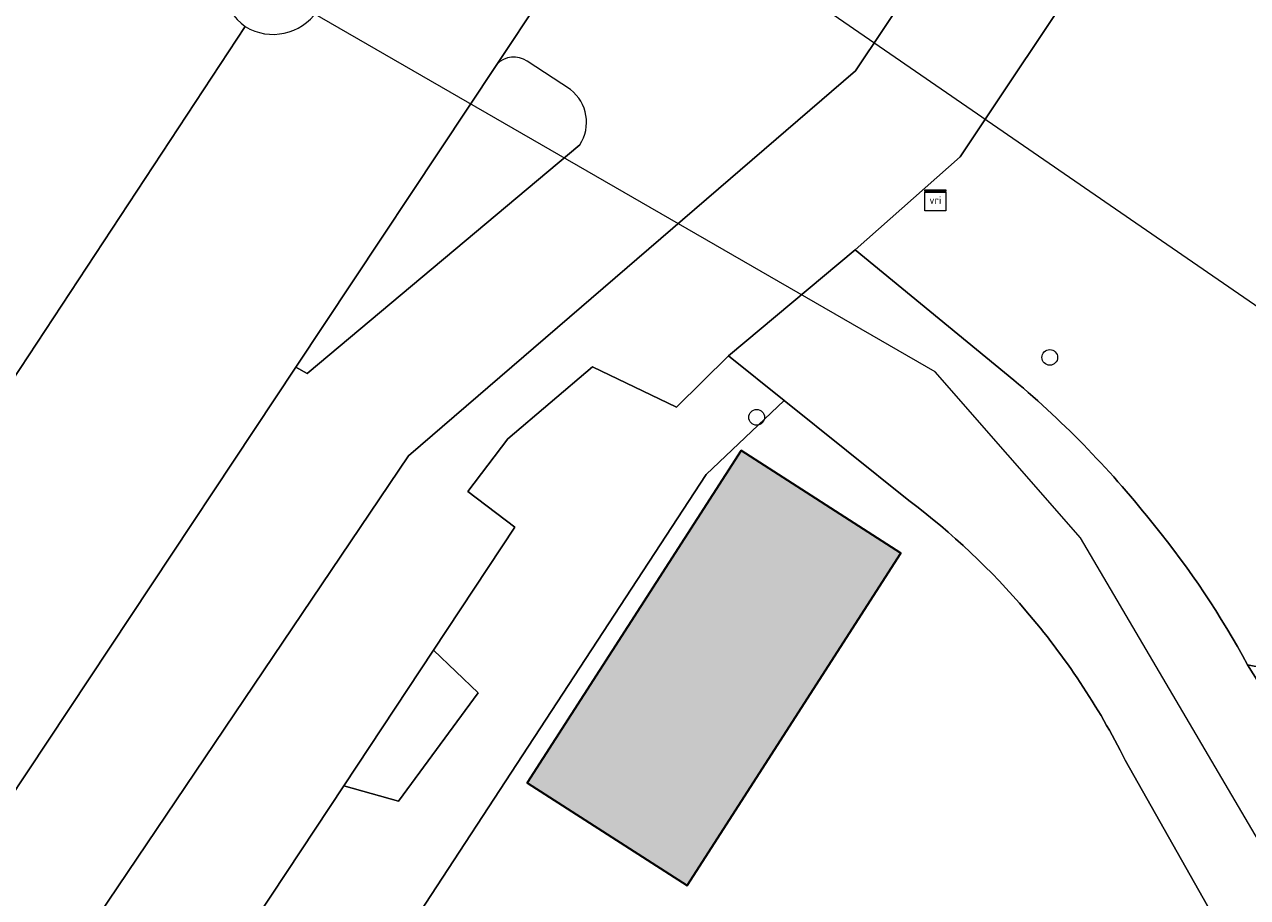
# Model space of a CAD drawing. Header units: metres. Extents: x 125349 to 128236, y 501602 to 503797.
# Tile 73 of 256: x 126357 to 126380, y 502037 to 502054. Entities that reach past the tile are written whole.
import ezdxf
from ezdxf.enums import TextEntityAlignment as Align

# ---------------------------------------------------------------- set-up
doc = ezdxf.new("R2010")
doc.units = ezdxf.units.M
doc.layers.get('0').update_dxf_attribs({"linetype": 'CONTINUOUS'})
for name, color, linetype, lineweight in [('B-WE-GR-BEPLANTING_CULTUUR_HEESTERS-GV', 90, 'CONTINUOUS', 18), ('B-WE-GR-GROENVOORZIENING-GV', 80, 'CONTINUOUS', 18), ('B-WE-IE-MEUBILAIR-S', 7, 'CONTINUOUS', 18), ('B-WE-KW-KUNSTWERK_DUIKER-G', 170, 'CONTINUOUS', 18), ('B-WE-OG-BEBOUWING-GV', 7, 'CONTINUOUS', 35), ('B-WE-OG-BEBOUWING_OVERBOUWING-GV', 7, 'CONTINUOUS', 18), ('B-WE-OG-TERREIN_ERF-GV', 7, 'CONTINUOUS', 18), ('B-WE-OG-WEG-GV', 7, 'CONTINUOUS', 18), ('B-WE-VH-GESLOTENVERHARDING_ASFALT-GV', 10, 'CONTINUOUS', 18), ('B-WE-VH-OPENVERHARDING-GV', 90, 'CONTINUOUS', 18), ('B-WE-VH-OPENVERHARDING_BETONSTRAATSTEEN-GV', 90, 'CONTINUOUS', 18), ('B-WE-VW-MARKERING_PICTOGRAM-G', 7, 'CONTINUOUS', 18)]:
    doc.layers.add(name, color=color, linetype=linetype, lineweight=lineweight)
doc.layers.add('B-WE-OG-BEBOUWING-V', color=7, linetype='CONTINUOUS', lineweight=18, true_color=0xcc646e)
doc.layers.add('B-WE-OG-BEBOUWING_OVERBOUWING-V', color=7, linetype='CONTINUOUS', lineweight=18, true_color=0xcc646e)
doc.styles.add('NLCS-ISO', font='NLCS-ISO.ttf')

# ---------------------------------------------------------------- blocks, each defined once
blk = doc.blocks.new('SIE-MEUBILAIR_KAST_VRI-SO')
for points in [[(-1, 1), (1, 1), (1, 0.84), (-1, 0.84)], [(-1, 0.76), (1, 0.76), (1, -1), (-1, -1)]]:
    blk.add_lwpolyline(points, close=True)
at = {"style": 'NLCS-ISO'}
blk.add_text('vri', height=0.75, dxfattribs=at).set_placement((0, 0), align=Align.MIDDLE_CENTER)
blk = doc.blocks.new('SIE-MEUBILAIR_PAAL_VERKEERSBORD-SO')
blk.add_circle((0, 0), 0.75)

msp = doc.modelspace()

# ---------------------------------------------------------------- hatches: boundary and pattern name
at = {"layer": 'B-WE-OG-BEBOUWING-V'}
msp.add_hatch(color=256, dxfattribs=at).paths.add_polyline_path([(126370.736, 502045.789), (126366.651, 502039.433), (126369.704, 502037.471), (126373.789, 502043.826)])
at = {"layer": 'B-WE-OG-BEBOUWING_OVERBOUWING-V'}
msp.add_hatch(color=256, dxfattribs=at).paths.add_polyline_path([(126370.736, 502045.789), (126366.651, 502039.433), (126369.704, 502037.471), (126373.789, 502043.826)])

# ---------------------------------------------------------------- linework, layer by layer
at = {"layer": 'B-WE-GR-BEPLANTING_CULTUUR_HEESTERS-GV', "flags": 128}
for points in [[(126379.995, 502059.004), (126374.928, 502051.398), (126372.916, 502049.622), (126375.95, 502047.132)], [(126380.418, 502041.69), (126383.18, 502041.146), (126389.484, 502044.893)]]:
    msp.add_lwpolyline(points, dxfattribs=at)
msp.add_lwpolyline([(126364.857, 502041.969), (126365.715, 502041.152), (126364.191, 502039.086), (126363.143, 502039.38), (126360.938, 502036.049), (126361.24, 502035.902), (126359.767, 502033.585), (126360.724, 502032.996), (126360.282, 502032.34), (126361.197, 502031.757), (126370.067, 502045.33), (126371.563, 502046.739), (126370.497, 502047.593), (126369.502, 502046.616), (126367.897, 502047.386), (126366.281, 502046.008), (126365.513, 502045.002), (126366.415, 502044.323)], close=True, dxfattribs=at)
at = {"layer": 'B-WE-GR-BEPLANTING_CULTUUR_HEESTERS-GV'}
for points in [[(126375.95, 502047.132, -0.051381), (126378.639, 502044.352)], [(126378.639, 502044.352, -0.047038), (126380.418, 502041.69)]]:
    msp.add_lwpolyline(points, format="xyb", dxfattribs=at)
at = {"layer": 'B-WE-GR-GROENVOORZIENING-GV', "flags": 128}
msp.add_lwpolyline([(126364.857, 502041.969), (126363.143, 502039.38), (126364.191, 502039.086), (126365.715, 502041.152)], close=True, dxfattribs=at)
at = {"layer": 'B-WE-KW-KUNSTWERK_DUIKER-G', "flags": 128}
msp.add_lwpolyline([(126345.812, 502072.485), (126383.783, 502046.35)], dxfattribs=at)
at = {"layer": 'B-WE-OG-BEBOUWING-GV', "flags": 128}
msp.add_lwpolyline([(126370.736, 502045.789), (126366.651, 502039.433), (126369.704, 502037.471), (126373.789, 502043.826)], close=True, dxfattribs=at)
at = {"layer": 'B-WE-OG-BEBOUWING_OVERBOUWING-GV', "flags": 128}
msp.add_lwpolyline([(126370.736, 502045.789), (126366.651, 502039.433), (126369.704, 502037.471), (126373.789, 502043.826)], close=True, dxfattribs=at)
at = {"layer": 'B-WE-OG-TERREIN_ERF-GV', "flags": 128}
for points in [[(126373.943, 502044.832), (126371.563, 502046.739), (126370.067, 502045.33), (126361.197, 502031.757), (126365.892, 502031.142), (126363.726, 502031.687), (126364.532, 502034.891), (126367.752, 502034.081), (126366.977, 502031), (126382.946, 502028.907)], [(126383.904, 502031.296), (126383.452, 502031.692), (126383.006, 502032.103), (126382.807, 502032.301), (126382.431, 502032.719), (126382.056, 502033.152), (126381.68, 502033.645), (126381.312, 502034.153), (126378.078, 502039.871)]]:
    msp.add_lwpolyline(points, dxfattribs=at)
msp.add_lwpolyline([(126370.736, 502045.789), (126373.789, 502043.826), (126369.704, 502037.471), (126366.651, 502039.433)], close=True, dxfattribs=at)
at = {"layer": 'B-WE-OG-TERREIN_ERF-GV'}
for points in [[(126376.183, 502042.719, 0.056295), (126373.943, 502044.832)], [(126378.078, 502039.871, 0.062186), (126376.183, 502042.719)]]:
    msp.add_lwpolyline(points, format="xyb", dxfattribs=at)
at = {"layer": 'B-WE-OG-WEG-GV', "flags": 128}
msp.add_lwpolyline([(126424.824, 502021.387), (126419.504, 502022.302), (126403.669, 502028.676), (126391.974, 502032.412), (126387.46, 502034.843), (126384.368, 502038.193), (126383.18, 502041.146), (126380.418, 502041.69), (126382.871, 502037.8), (126384.185, 502036.171), (126386.079, 502034.053), (126389.196, 502032.158), (126394.547, 502030.316), (126399.444, 502028.815), (126402.991, 502027.656), (126405.188, 502026.8), (126408.434, 502025.492), (126410.432, 502024.687), (126413.328, 502023.329), (126414.976, 502022.725), (126416.774, 502022.17), (126419.072, 502021.564), (126420.321, 502021.261), (126424.719, 502020.45)], dxfattribs=at)
at = {"layer": 'B-WE-VH-GESLOTENVERHARDING_ASFALT-GV', "flags": 128}
for points in [[(126351.536, 502039.123), (126355.12, 502036.679), (126362.226, 502047.379), (126366.068, 502053.164), (126367.763, 502055.717), (126369.071, 502057.687), (126370.251, 502059.45), (126378.758, 502072.165), (126379.045, 502072.593), (126379.046, 502072.594), (126387.524, 502085.248), (126403.41, 502108.988), (126414.85, 502126.103), (126425.71, 502142.299), (126434.866, 502156.008), (126443.525, 502168.901), (126452.736, 502182.633), (126461.333, 502195.506), (126462.767, 502197.624)], [(126354.437, 502051.953), (126347.685, 502041.749), (126351.536, 502039.123), (126361.261, 502053.886)], [(126361.261, 502053.886), (126351.536, 502039.123)], [(126375.95, 502047.132), (126372.916, 502049.622), (126370.497, 502047.593), (126371.563, 502046.739), (126373.943, 502044.832)], [(126426.568, 502020.245), (126424.719, 502020.45), (126420.321, 502021.261), (126419.072, 502021.564), (126416.774, 502022.17), (126414.976, 502022.725), (126413.328, 502023.329), (126410.432, 502024.687), (126408.434, 502025.492), (126405.188, 502026.8), (126402.991, 502027.656), (126399.444, 502028.815), (126394.547, 502030.316), (126389.196, 502032.158), (126386.079, 502034.053), (126384.185, 502036.171), (126382.871, 502037.8), (126380.418, 502041.69)], [(126378.078, 502039.871), (126381.312, 502034.153), (126381.68, 502033.645), (126382.056, 502033.152), (126382.431, 502032.719), (126382.807, 502032.301), (126383.006, 502032.103), (126383.452, 502031.692), (126383.904, 502031.296)]]:
    msp.add_lwpolyline(points, dxfattribs=at)
at = {"layer": 'B-WE-VH-GESLOTENVERHARDING_ASFALT-GV'}
for points in [[(126360.978, 502055.313, 0.390401), (126361.261, 502053.886)], [(126361.261, 502053.886, 0.396926), (126362.634, 502054.181)], [(126378.639, 502044.352, 0.051381), (126375.95, 502047.132)], [(126373.943, 502044.832, -0.056295), (126376.183, 502042.719)], [(126380.418, 502041.69, 0.047038), (126378.639, 502044.352)], [(126376.183, 502042.719, -0.062186), (126378.078, 502039.871)]]:
    msp.add_lwpolyline(points, format="xyb", dxfattribs=at)
at = {"layer": 'B-WE-VH-OPENVERHARDING-GV', "flags": 128}
for points in [[(126357.348, 502035.257), (126364.382, 502045.684), (126372.927, 502053.043), (126377.725, 502060.212), (126384.823, 502070.817), (126396.033, 502087.59), (126407.164, 502104.208), (126408.325, 502105.939), (126411.233, 502110.275), (126418.344, 502120.875), (126422.129, 502126.515), (126423.523, 502128.591), (126429.113, 502136.92), (126440.343, 502153.703), (126451.159, 502169.851), (126461.006, 502184.576), (126467.659, 502194.512)], [(126367.763, 502055.717), (126366.068, 502053.164)], [(126366.068, 502053.164), (126362.226, 502047.379), (126362.442, 502047.256), (126367.656, 502051.629)], [(126367.477, 502052.682), (126366.647, 502053.226)], [(126367.656, 502051.629), (126362.442, 502047.256), (126362.226, 502047.379), (126355.12, 502036.679), (126357.348, 502035.257)]]:
    msp.add_lwpolyline(points, dxfattribs=at)
at = {"layer": 'B-WE-VH-OPENVERHARDING-GV'}
for points in [[(126366.647, 502053.226, 0.369618), (126366.068, 502053.164)], [(126367.656, 502051.629, 0.390178), (126367.477, 502052.682)]]:
    msp.add_lwpolyline(points, format="xyb", dxfattribs=at)
at = {"layer": 'B-WE-VH-OPENVERHARDING_BETONSTRAATSTEEN-GV', "flags": 128}
for points in [[(126377.725, 502060.212), (126372.927, 502053.043), (126364.382, 502045.684), (126357.348, 502035.257), (126359.464, 502033.831), (126360.938, 502036.049), (126363.143, 502039.38), (126364.857, 502041.969)], [(126364.857, 502041.969), (126366.415, 502044.323), (126365.513, 502045.002), (126366.281, 502046.008), (126367.897, 502047.386), (126369.502, 502046.616), (126370.497, 502047.593), (126372.916, 502049.622), (126374.928, 502051.398), (126379.995, 502059.004)]]:
    msp.add_lwpolyline(points, dxfattribs=at)
at = {"layer": 'B-WE-VW-MARKERING_PICTOGRAM-G', "flags": 128}
msp.add_lwpolyline([(126538.561, 502014.545), (126535.268, 502015.383), (126527.568, 502015.939), (126515.781, 502016.693), (126493.397, 502018.241), (126476.57, 502019.193), (126456.488, 502019.709), (126443.867, 502019.273), (126435.136, 502018.796), (126429.619, 502018.439), (126424.936, 502018.638), (126422.396, 502019.193), (126417.792, 502020.582), (126406.997, 502024.313), (126400.29, 502027.131), (126390.21, 502030.306), (126385.05, 502032.37), (126381.756, 502036.418), (126377.225, 502044.117), (126374.447, 502047.292), (126349.744, 502061.531)], dxfattribs=at)

# ---------------------------------------------------------------- block references
at = {"layer": 'B-WE-IE-MEUBILAIR-S', "xscale": 0.2, "yscale": 0.2, "zscale": 0.2}
for name, p in [('SIE-MEUBILAIR_KAST_VRI-SO', (126374.451, 502050.569)), ('SIE-MEUBILAIR_PAAL_VERKEERSBORD-SO', (126376.638, 502047.565)), ('SIE-MEUBILAIR_PAAL_VERKEERSBORD-SO', (126371.035, 502046.42))]:
    msp.add_blockref(name, p, dxfattribs=at)

doc.saveas('drawing.dxf')
